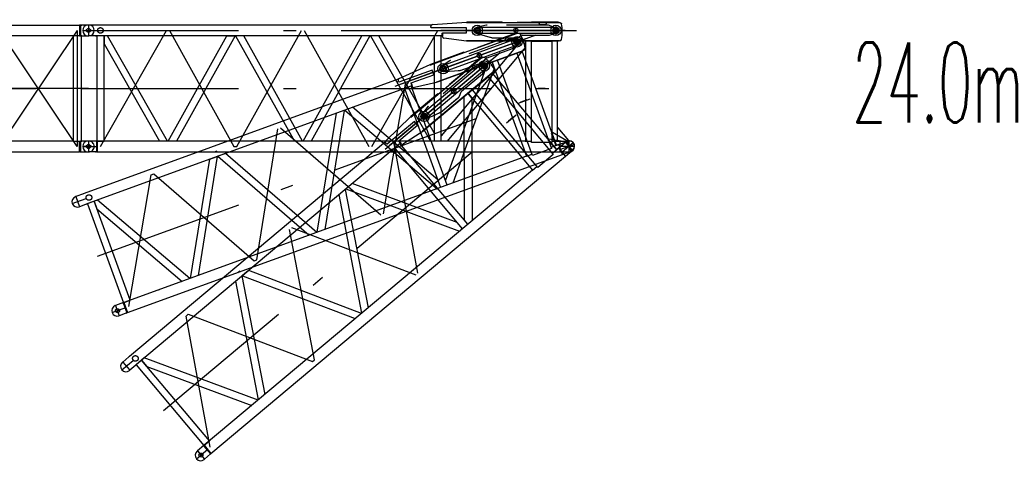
# Model space of a CAD drawing. Extents: x 2936 to 66286, y 16938 to 99139.
# Tile 21 of 25: x 53141 to 65439, y 44436 to 49955. Entities that reach past the tile are written whole.
import ezdxf
from ezdxf.enums import TextEntityAlignment as Align

# ---------------------------------------------------------------- set-up
doc = ezdxf.new("R2010")
doc.units = 0
doc.header["$LTSCALE"] = 62.5
doc.linetypes.add('CENTER', pattern=[50.5, 30, -9, 2.5, -9])
doc.linetypes.add('HIDDEN', pattern=[12.6, 8.4, -4.2])
doc.layers.add('11', color=7, linetype='CONTINUOUS')
doc.layers.add('13', color=216, linetype='CONTINUOUS')
doc.styles.get("Standard").update_dxf_attribs({"font": 'txt', "bigfont": 'bigfont'})

# ---------------------------------------------------------------- blocks, each defined once
blk = doc.blocks.new('*G35')
at = {"layer": '11', "color": 7, "linetype": 'CENTER'}
for p, q in [((53927, 49821), (54111, 49821)), ((54000, 49889), (54000, 49754)), ((54000, 49821), (60000, 49821)), ((54095, 49889), (54089, 49889)), ((54149, 48371), (54975, 49821)), ((54975, 49821), (55010, 49821)), ((55010, 49821), (55817, 48371)), ((55817, 49821), (55852, 49821)), ((55852, 48371), (56660, 49821)), ((56695, 49821), (57502, 48371)), ((57537, 48371), (58362, 49821)), ((58221, 49821), (60140, 49821)), ((58833, 49821), (58400, 49821)), ((59952, 49821), (58833, 49821)), ((58856, 49778), (58856, 49864)), ((58856, 49813), (58856, 49838)), ((58856, 49809), (58856, 49836)), ((59338, 49782), (59338, 49859)), ((59840, 49769), (59840, 49875)), ((59840, 49821), (59840, 49864)), ((59840, 49811), (59840, 49831)), ((59840, 49819), (59840, 49824)), ((59840, 49819), (59840, 49824)), ((59840, 49821), (59840, 49784)), ((59877, 49821), (59952, 49821)), ((54089, 49754), (54100, 49754)), ((54000, 49096), (60000, 49096)), ((53927, 48371), (54111, 48371)), ((54000, 48439), (54000, 48304)), ((54095, 48439), (54089, 48439)), ((55817, 48371), (55852, 48371)), ((60072, 48371), (59888, 48371)), ((60000, 48439), (60000, 48304)), ((60000, 48433), (60000, 48316)), ((54089, 48304), (54100, 48304))]:
    blk.add_line(p, q, dxfattribs=at)
at = {"layer": '11', "color": 7, "linetype": 'CONTINUOUS'}
for p, q in [((54000, 49889), (53995, 49889)), ((54100, 49889), (54000, 49889)), ((54109, 49888), (54100, 49889)), ((58284, 49888), (54109, 49888)), ((58276, 49856), (58276, 49869)), ((58281, 49856), (58276, 49856)), ((58722, 49852), (58281, 49852)), ((58299, 49894), (58722, 49926)), ((58722, 49926), (58722, 49921)), ((58722, 49921), (59882, 49921)), ((58722, 49791), (58722, 49852)), ((59169, 49926), (58727, 49926)), ((58727, 49926), (58727, 49921)), ((58727, 49921), (59169, 49921)), ((58856, 49859), (58903, 49861)), ((58856, 49854), (58856, 49859)), ((58903, 49861), (59812, 49861)), ((59169, 49921), (59169, 49926)), ((59169, 49921), (59169, 49924)), ((59169, 49924), (59172, 49921)), ((59169, 49924), (59169, 49924)), ((59169, 49924), (59169, 49924)), ((59169, 49923), (59169, 49924)), ((59169, 49922), (59170, 49923)), ((59170, 49923), (59169, 49921)), ((59169, 49921), (59171, 49923)), ((59172, 49921), (59169, 49921)), ((59170, 49924), (59170, 49923)), ((59171, 49922), (59171, 49921)), ((59171, 49921), (59171, 49922)), ((59172, 49922), (59172, 49921)), ((59535, 49924), (59532, 49921)), ((59532, 49921), (59535, 49921)), ((59866, 49926), (59535, 49926)), ((59535, 49926), (59535, 49921)), ((59535, 49923), (59535, 49924)), ((59535, 49924), (59535, 49924)), ((59535, 49921), (59535, 49924)), ((59535, 49921), (59866, 49921)), ((59623, 49921), (59623, 49916)), ((59643, 49896), (59703, 49896)), ((59723, 49916), (59723, 49921)), ((59790, 49864), (59795, 49862)), ((59812, 49861), (59840, 49851)), ((59840, 49851), (59840, 49844)), ((59840, 49851), (59840, 49844)), ((59866, 49921), (59866, 49926)), ((59866, 49923), (59866, 49924)), ((59866, 49924), (59866, 49924)), ((59866, 49924), (59869, 49921)), ((59866, 49921), (59866, 49924)), ((59869, 49921), (59866, 49921)), ((54000, 49754), (53995, 49754)), ((54100, 49754), (54000, 49754)), ((54100, 49754), (54109, 49755)), ((54194, 49755), (54105, 49755)), ((54105, 49755), (54105, 48438)), ((58415, 49755), (54109, 49755)), ((54194, 48438), (54194, 49755)), ((54239, 49755), (54194, 49755)), ((54194, 49755), (54194, 49653)), ((54988, 48438), (54239, 49755)), ((54996, 48438), (55729, 49755)), ((55831, 49755), (55098, 48438)), ((55729, 49755), (55831, 49755)), ((55940, 49755), (55838, 49755)), ((55838, 49755), (56572, 48438)), ((56674, 48438), (55940, 49755)), ((56681, 48438), (57414, 49755)), ((57516, 49755), (56783, 48438)), ((57524, 49755), (58273, 48438)), ((58318, 48540), (57626, 49755)), ((57976, 49755), (57926, 49755)), ((58133, 49755), (58083, 49755)), ((58291, 49755), (58241, 49755)), ((58318, 49744), (58318, 48438)), ((58407, 48438), (58407, 49755)), ((59394, 49687), (58407, 48504)), ((58418, 49751), (58413, 49755)), ((58413, 49755), (58418, 49755)), ((58423, 49755), (58417, 49755)), ((58418, 49749), (58418, 49787)), ((58418, 49755), (58418, 49751)), ((58418, 49753), (58418, 49752)), ((58418, 49751), (58418, 49751)), ((58420, 49749), (58420, 49791)), ((58420, 49791), (58722, 49791)), ((58721, 49687), (58439, 49724)), ((58722, 49692), (58721, 49687)), ((59883, 49692), (58722, 49692)), ((58727, 49687), (58727, 49692)), ((58727, 49692), (59866, 49692)), ((59866, 49687), (58727, 49687)), ((58856, 49784), (58856, 49789)), ((58903, 49781), (58856, 49784)), ((59806, 49781), (58903, 49781)), ((59049, 49726), (59025, 49733)), ((59223, 49727), (59323, 49727)), ((59460, 49687), (59394, 49687)), ((59460, 49608), (59460, 49687)), ((59562, 49687), (59460, 49687)), ((59460, 49687), (59460, 48438)), ((59532, 48420), (59532, 49687)), ((59532, 49687), (59787, 49687)), ((59860, 49687), (59758, 49687)), ((59787, 49781), (59806, 49781)), ((59787, 49687), (59787, 48420)), ((59840, 49792), (59814, 49783)), ((59814, 49783), (59822, 49786)), ((59840, 49799), (59840, 49792)), ((59860, 48438), (59860, 49687)), ((59866, 49692), (59866, 49687)), ((59866, 49689), (59869, 49692)), ((59869, 49692), (59866, 49692)), ((59866, 49692), (59866, 49689)), ((59869, 49692), (59866, 49692)), ((59866, 49691), (59866, 49690)), ((59866, 49689), (59866, 49689)), ((54194, 49653), (54886, 48438)), ((58484, 48438), (59460, 49608)), ((59867, 48604), (59852, 48604)), ((59852, 48604), (59852, 48438)), ((60000, 48444), (59867, 48604)), ((54000, 48439), (53995, 48439)), ((54105, 48439), (54000, 48439)), ((54100, 48439), (54100, 48304)), ((54105, 48438), (54194, 48438)), ((59461, 48438), (54109, 48438)), ((54109, 48438), (54109, 48305)), ((54577, 48438), (54565, 48438)), ((55841, 48438), (55829, 48438)), ((57526, 48438), (57514, 48438)), ((58943, 48438), (58931, 48438)), ((59461, 48444), (59455, 48438)), ((59455, 48438), (59461, 48438)), ((59457, 48438), (59456, 48439)), ((59456, 48438), (59456, 48438)), ((59457, 48440), (59458, 48438)), ((59460, 48438), (59457, 48440)), ((59458, 48441), (59461, 48438)), ((59459, 48442), (59461, 48440)), ((59461, 48439), (59459, 48441)), ((59460, 48443), (59460, 48442)), ((59461, 48441), (59460, 48442)), ((59460, 48438), (59532, 48438)), ((59461, 48443), (59461, 48444)), ((59461, 48438), (59461, 48444)), ((59787, 48420), (59532, 48420)), ((59787, 48438), (59860, 48438)), ((59852, 48438), (59890, 48438)), ((59890, 48438), (59861, 48438)), ((59890, 48439), (60000, 48439)), ((59890, 48438), (59890, 48439)), ((59890, 48304), (59890, 48438)), ((60000, 48439), (60000, 48444)), ((60000, 48439), (60005, 48439)), ((54000, 48304), (53995, 48304)), ((54100, 48304), (54000, 48304)), ((54109, 48305), (54100, 48304)), ((54109, 48305), (59890, 48305)), ((59890, 48304), (60000, 48304))]:
    blk.add_line(p, q, dxfattribs=at)
at = {"layer": '11', "color": 7, "linetype": 'HIDDEN'}
for p, q in [((58287, 49821), (58438, 49821)), ((59881, 49921), (58720, 49921)), ((58722, 49921), (58727, 49921)), ((58971, 49885), (58856, 49860)), ((58856, 49860), (58856, 49854)), ((59746, 49886), (58978, 49886)), ((59840, 49851), (59746, 49886)), ((59840, 49844), (59840, 49851)), ((55936, 49755), (55842, 49755)), ((58404, 49755), (58321, 49755)), ((58420, 49777), (58420, 49749)), ((58727, 49692), (58722, 49692)), ((58856, 49789), (58856, 49783)), ((58856, 49783), (59042, 49728)), ((59049, 49727), (59345, 49727)), ((59355, 49730), (59408, 49759)), ((59418, 49762), (59757, 49762)), ((59757, 49762), (59840, 49792)), ((59840, 49792), (59840, 49799)), ((59706, 49096), (59616, 49096)), ((59696, 49096), (59626, 49096)), ((59626, 49096), (59696, 49096))]:
    blk.add_line(p, q, dxfattribs=at)
at = {"layer": '11', "color": 7, "linetype": 'CONTINUOUS'}
blk.add_lwpolyline([(59882, 49921), (59887, 49920), (59891, 49918), (59895, 49917), (59898, 49915), (59901, 49913), (59904, 49912), (59906, 49910), (59907, 49908), (59909, 49907), (59909, 49905)], dxfattribs=at)
at = {"layer": '11', "color": 7, "linetype": 'HIDDEN'}
blk.add_lwpolyline([(59345, 49727), (59346, 49727), (59347, 49728), (59348, 49728), (59349, 49728), (59350, 49728), (59351, 49729), (59352, 49729), (59353, 49729), (59354, 49730), (59355, 49730)], dxfattribs=at)
at = {"layer": '11', "color": 7, "linetype": 'CENTER'}
for centre, radius in [((54149, 49821), 35), ((58856, 49822), 32.5), ((59840, 49821), 22.5)]:
    blk.add_circle(centre, radius, dxfattribs=at)
at = {"layer": '11', "color": 7, "linetype": 'CONTINUOUS'}
for centre, radius in [((58856, 49821), 65), ((58856, 49821), 40), ((58856, 49821), 40), ((58856, 49821), 38), ((59338, 49821), 27.5), ((59838, 49821), 65), ((59840, 49821), 40), ((59840, 49821), 40), ((59840, 49821), 38), ((59840, 49821), 27.5), ((54000, 48371), 25.5), ((54000, 48371), 25)]:
    blk.add_circle(centre, radius, dxfattribs=at)
at = {"layer": '11', "color": 7, "linetype": 'HIDDEN'}
blk.add_circle((58856, 49821), 27.5, dxfattribs=at)
at = {"layer": '11', "color": 7, "linetype": 'CONTINUOUS'}
for centre, radius, start, end in [((53995, 49821), 67.5, 90, 180), ((53995, 49821), 67.5, 180, -90), ((58301, 49869), 25, 94.338, 179.9978), ((58856, 49821), 32.5, 90, -90), ((59643, 49916), 20, 180, -90.0262), ((59703, 49916), 20, -90, 0.0175), ((59840, 49821), 22.5, -90, 90), ((59132, 49807), 784, -7.1854, 7.1852), ((58443, 49749), 25, 180, -97.4911), ((59806, 49812), 30, -90, -73.3559), ((59806, 49812), 30.1, -90, -73.4224), ((59883, 49722), 30, -90, -26.492), ((53995, 48371), 67.5, 90, 180), ((53995, 48371), 67.5, 180, -90), ((60005, 48371), 67.5, 0, 90), ((60005, 48371), 67.5, -90, 0)]:
    blk.add_arc(centre, radius, start, end, dxfattribs=at)
at = {"layer": '11', "color": 7, "linetype": 'HIDDEN'}
for centre, radius, start, end in [((58856, 49822), 32.7, 90.3823, -90.0024), ((58978, 49866), 20.1, 90, 109.1365), ((59840, 49821), 22.5, -90, 90), ((59049, 49747), 20, -109.9948, -89.9982), ((59418, 49742), 20, 90, 118.4098)]:
    blk.add_arc(centre, radius, start, end, dxfattribs=at)
blk = doc.blocks.new('*G36')
at = {"layer": '11', "color": 7, "linetype": 'CENTER'}
for p, q in [((42000, 49955), (42000, 48199)), ((42000, 49821), (41928, 49821)), ((42000, 49889), (42000, 49754)), ((42000, 49888), (42000, 49755)), ((42111, 49821), (42000, 49821)), ((43117, 49821), (42140, 48371)), ((43117, 48371), (42140, 49821)), ((44093, 48371), (43117, 49821)), ((44093, 49821), (43117, 48371)), ((45070, 49821), (44093, 48371)), ((45070, 48371), (44093, 49821)), ((46047, 48371), (45070, 49821)), ((46047, 49821), (45070, 48371)), ((47023, 49821), (46047, 48371)), ((47023, 48371), (46047, 49821)), ((48000, 48371), (47023, 49821)), ((48000, 49821), (47023, 48371)), ((48977, 49821), (48000, 48371)), ((48977, 48371), (48000, 49821)), ((49953, 48371), (48977, 49821)), ((49953, 49821), (48977, 48371)), ((50930, 49821), (49953, 48371)), ((50930, 48371), (49953, 49821)), ((51907, 48371), (50930, 49821)), ((51907, 49821), (50930, 48371)), ((52883, 49821), (51907, 48371)), ((52883, 48371), (51907, 49821)), ((53860, 48371), (52883, 49821)), ((53860, 49821), (52883, 48371)), ((53860, 49821), (53860, 48371)), ((53912, 49889), (53917, 49889)), ((53941, 49821), (54059, 49821)), ((54000, 49889), (54000, 49754)), ((54000, 49888), (54000, 49755)), ((53917, 49754), (53906, 49754)), ((54000, 49096), (42000, 49096)), ((42000, 49096), (54000, 49096)), ((42072, 48371), (41888, 48371)), ((42000, 48439), (42000, 48304)), ((42000, 48439), (42000, 48304)), ((42088, 48439), (42082, 48439)), ((54041, 48371), (53944, 48371)), ((54000, 48439), (54000, 48304)), ((54000, 48438), (54000, 48305)), ((42082, 48304), (42093, 48304))]:
    blk.add_line(p, q, dxfattribs=at)
at = {"layer": '11', "color": 7, "linetype": 'CONTINUOUS'}
for p, q in [((41995, 49889), (42000, 49889)), ((42000, 49889), (42100, 49889)), ((42000, 49889), (42005, 49889)), ((42088, 49889), (42082, 49889)), ((42100, 49889), (42100, 49880)), ((42100, 49889), (42100, 49754)), ((42111, 49888), (42100, 49889)), ((43117, 49888), (42111, 49888)), ((43117, 49888), (44093, 49888)), ((45070, 49888), (44093, 49888)), ((45070, 49888), (46047, 49888)), ((47023, 49888), (46047, 49888)), ((47023, 49888), (48000, 49888)), ((48977, 49888), (48000, 49888)), ((48977, 49888), (49953, 49888)), ((50930, 49888), (49953, 49888)), ((50930, 49888), (51907, 49888)), ((52883, 49888), (51907, 49888)), ((52883, 49888), (53889, 49888)), ((53900, 49889), (53889, 49888)), ((53889, 49888), (53889, 49755)), ((54000, 49889), (53900, 49889)), ((53900, 49889), (53900, 49880)), ((53900, 49889), (53900, 49754)), ((53995, 49889), (54000, 49889)), ((54005, 49889), (54000, 49889)), ((42000, 49754), (41995, 49754)), ((42103, 49754), (42000, 49754)), ((42000, 49754), (42005, 49754)), ((42088, 49754), (42082, 49754)), ((42089, 48438), (42089, 49755)), ((42089, 49755), (42191, 49755)), ((42111, 49755), (42089, 49755)), ((42191, 49755), (42191, 48438)), ((42191, 49755), (43117, 49755)), ((44093, 49755), (43117, 49755)), ((44093, 49755), (45070, 49755)), ((46047, 49755), (45070, 49755)), ((46047, 49755), (47023, 49755)), ((48000, 49755), (47023, 49755)), ((48000, 49755), (48977, 49755)), ((49953, 49755), (48977, 49755)), ((49953, 49755), (50930, 49755)), ((51907, 49755), (50930, 49755)), ((51907, 49755), (52883, 49755)), ((53809, 49755), (52883, 49755)), ((53911, 49755), (53809, 49755)), ((53809, 49755), (53809, 48438)), ((53889, 49755), (53911, 49755)), ((53896, 49754), (54000, 49754)), ((53911, 48438), (53911, 49755)), ((41995, 48439), (42000, 48439)), ((42000, 48439), (42100, 48439)), ((42000, 48439), (42005, 48439)), ((42111, 48438), (42089, 48438)), ((42191, 48438), (42089, 48438)), ((42100, 48439), (42100, 48430)), ((42100, 48439), (42100, 48304)), ((42191, 48438), (43117, 48438)), ((43117, 48438), (44093, 48438)), ((45070, 48438), (44093, 48438)), ((45070, 48438), (46047, 48438)), ((47023, 48438), (46047, 48438)), ((47023, 48438), (48000, 48438)), ((48977, 48438), (48000, 48438)), ((48977, 48438), (49953, 48438)), ((50930, 48438), (49953, 48438)), ((50930, 48438), (51907, 48438)), ((52883, 48438), (51907, 48438)), ((53809, 48438), (52883, 48438)), ((53809, 48438), (53911, 48438)), ((53889, 48305), (53889, 48438)), ((53889, 48438), (53911, 48438)), ((54000, 48439), (53900, 48439)), ((53900, 48439), (53900, 48430)), ((53900, 48439), (53900, 48304)), ((53912, 48439), (53917, 48439)), ((42000, 48304), (41995, 48304)), ((42103, 48304), (42000, 48304)), ((42000, 48304), (42005, 48304)), ((42111, 48305), (42100, 48304)), ((43117, 48305), (42111, 48305)), ((44093, 48305), (43117, 48305)), ((44093, 48305), (45070, 48305)), ((46047, 48305), (45070, 48305)), ((46047, 48305), (47023, 48305)), ((48000, 48305), (47023, 48305)), ((48000, 48305), (48977, 48305)), ((49953, 48305), (48977, 48305)), ((49953, 48305), (50930, 48305)), ((51907, 48305), (50930, 48305)), ((51907, 48305), (52883, 48305)), ((52883, 48305), (53889, 48305)), ((53900, 48304), (53889, 48305)), ((53896, 48304), (54000, 48304)), ((53912, 48304), (53917, 48304))]:
    blk.add_line(p, q, dxfattribs=at)
for centre in [(42000, 49821), (54000, 49821), (42000, 48371), (54000, 48371), (54000, 48371)]:
    blk.add_circle(centre, 25, dxfattribs=at)
for centre, start, end in [((41995, 49821), 90, 180), ((41995, 49821), 180, -90), ((54005, 49821), 0, 90), ((54005, 49821), -90, 0), ((41995, 48371), 90, 180), ((41995, 48371), 180, -90), ((54005, 48371), 0, 94.2246), ((54005, 48371), -94.2253, 0)]:
    blk.add_arc(centre, 67.5, start, end, dxfattribs=at)
blk = doc.blocks.new('*G53')
at = {"layer": '11', "color": 7, "linetype": 'CENTER'}
for p, q in [((57832, 49125), (59635, 49782)), ((59459, 49718), (58408, 49335)), ((59372, 49630), (59335, 49730)), ((59354, 49679), (59339, 49719)), ((59357, 49669), (59351, 49688)), ((59389, 49692), (59459, 49718)), ((59354, 49677), (59353, 49681)), ((59354, 49677), (59353, 49681)), ((59354, 49679), (59366, 49644)), ((58896, 49471), (58869, 49543)), ((58408, 49335), (58000, 49187)), ((58444, 49301), (58414, 49383)), ((58432, 49335), (58423, 49358)), ((58433, 49331), (58424, 49357)), ((57686, 47529), (57965, 49174)), ((54114, 47001), (59752, 49053)), ((56102, 46953), (56365, 48592)), ((56398, 48604), (57653, 47517)), ((60068, 48396), (59895, 48333)), ((59977, 48435), (60023, 48308)), ((59979, 48429), (60019, 48319)), ((55573, 48303), (55606, 48315)), ((54502, 46370), (54782, 48015)), ((54782, 48015), (54815, 48027)), ((54815, 48027), (56069, 46941)), ((53798, 47657), (53971, 47720)), ((53843, 47745), (53889, 47618)), ((53932, 47778), (53926, 47776)), ((53973, 47649), (53983, 47653)), ((56069, 46941), (56102, 46953)), ((54339, 46383), (54385, 46256)), ((54428, 46415), (54422, 46413)), ((54294, 46295), (54467, 46357)), ((54469, 46286), (54479, 46290))]:
    blk.add_line(p, q, dxfattribs=at)
at = {"layer": '11', "color": 7, "linetype": 'HIDDEN'}
for p, q in [((59358, 49787), (58267, 49390)), ((59243, 49708), (58521, 49445)), ((59344, 49707), (59243, 49708)), ((59346, 49700), (59344, 49707)), ((58978, 49479), (59296, 49595)), ((59296, 49595), (59364, 49652)), ((59364, 49652), (59361, 49658)), ((58515, 49442), (58416, 49379)), ((58929, 49428), (58969, 49473)), ((58269, 49391), (58274, 49393)), ((58416, 49379), (58418, 49374)), ((58442, 49307), (58636, 49319)), ((58642, 49320), (58921, 49421)), ((57895, 49148), (58036, 49200)), ((58440, 49312), (58442, 49307)), ((58027, 49126), (57949, 49097)), ((58034, 49152), (58044, 49126)), ((58353, 49177), (58348, 49175)), ((59476, 48952), (59391, 48921)), ((59466, 48949), (59401, 48925)), ((59401, 48925), (59466, 48949)), ((55708, 48282), (55620, 48249))]:
    blk.add_line(p, q, dxfattribs=at)
at = {"layer": '11', "color": 7, "linetype": 'CONTINUOUS'}
for p, q in [((58269, 49391), (59359, 49788)), ((58459, 49396), (59314, 49707)), ((59342, 49787), (59031, 49674)), ((59033, 49669), (59344, 49782)), ((59116, 49699), (59117, 49694)), ((59143, 49682), (59199, 49703)), ((59211, 49728), (59210, 49733)), ((59292, 49702), (59297, 49702)), ((59314, 49707), (59344, 49707)), ((59344, 49782), (59342, 49787)), ((59343, 49785), (59343, 49785)), ((59343, 49785), (59347, 49783)), ((59344, 49782), (59343, 49785)), ((59343, 49784), (59343, 49784)), ((59347, 49783), (59344, 49782)), ((59344, 49707), (59346, 49700)), ((59344, 49707), (59346, 49700)), ((59438, 49572), (58348, 49175)), ((58353, 49177), (59422, 49567)), ((59335, 49630), (58487, 49321)), ((59032, 49672), (59030, 49668)), ((59030, 49668), (59033, 49669)), ((59031, 49674), (59033, 49669)), ((59032, 49672), (59032, 49672)), ((59033, 49669), (59032, 49672)), ((59032, 49670), (59032, 49671)), ((59318, 49624), (59335, 49630)), ((59364, 49652), (59343, 49634)), ((59343, 49634), (59349, 49640)), ((59361, 49658), (59364, 49652)), ((59425, 49568), (59422, 49567)), ((59425, 49568), (59422, 49567)), ((59422, 49567), (59424, 49562)), ((59422, 49567), (59423, 49564)), ((59423, 49564), (59425, 49568)), ((59423, 49565), (59423, 49564)), ((59423, 49564), (59423, 49564)), ((58687, 49548), (58272, 49397)), ((58274, 49393), (58689, 49544)), ((59424, 49562), (58354, 49173)), ((58689, 49544), (58687, 49548)), ((58689, 49544), (58688, 49546)), ((58688, 49546), (58692, 49545)), ((58688, 49546), (58688, 49546)), ((58688, 49546), (58688, 49546)), ((58688, 49545), (58688, 49546)), ((58689, 49546), (58689, 49545)), ((58689, 49544), (58689, 49546)), ((58690, 49546), (58689, 49544)), ((58692, 49545), (58689, 49544)), ((58689, 49544), (58690, 49545)), ((58691, 49544), (58690, 49545)), ((58691, 49545), (58691, 49544)), ((58691, 49545), (58691, 49545)), ((59138, 49458), (59043, 49423)), ((59110, 49448), (59350, 49535)), ((59544, 48257), (59110, 49448)), ((59418, 49560), (59323, 49525)), ((59350, 49535), (59784, 48344)), ((59846, 48386), (59418, 49560)), ((58293, 49326), (57878, 49175)), ((57880, 49221), (58267, 49395)), ((58267, 49395), (58269, 49391)), ((58272, 49397), (58274, 49393)), ((58314, 49268), (58293, 49326)), ((58416, 49378), (58459, 49396)), ((58418, 49373), (58416, 49378)), ((58487, 49321), (58442, 49308)), ((58980, 49400), (58458, 47951)), ((58553, 47915), (59070, 49349)), ((58643, 49319), (58618, 49318)), ((58807, 49380), (58901, 49414)), ((59043, 49423), (58980, 49400)), ((59070, 49349), (59043, 49423)), ((59043, 49423), (59470, 48249)), ((57869, 49210), (53946, 47782)), ((58030, 49165), (58314, 49268)), ((58442, 49308), (58440, 49312)), ((58038, 49130), (53992, 47657)), ((57872, 49176), (57867, 49189)), ((57877, 49178), (57872, 49176)), ((57921, 49087), (57874, 49070)), ((57950, 49085), (58397, 47859)), ((58042, 49125), (58029, 49161)), ((58044, 49126), (58030, 49165)), ((58480, 47889), (58030, 49127)), ((58036, 49129), (58040, 49130)), ((58041, 49126), (58036, 49129)), ((58044, 49132), (58039, 49130)), ((58040, 49130), (58041, 49126)), ((58041, 49128), (58041, 49127)), ((58041, 49126), (58041, 49126)), ((58348, 49170), (58071, 49109)), ((58347, 49175), (58348, 49170)), ((58354, 49173), (58353, 49177)), ((57625, 48979), (57578, 48962)), ((57773, 49033), (57726, 49016)), ((58362, 47954), (57296, 48860)), ((56858, 47299), (57097, 48787)), ((57193, 48822), (56954, 47334)), ((57200, 48825), (58355, 47843)), ((59795, 48544), (59781, 48539)), ((59781, 48539), (59838, 48383)), ((59975, 48440), (59795, 48544)), ((59784, 48344), (59544, 48257)), ((59777, 48361), (59846, 48386)), ((59838, 48383), (59874, 48396)), ((59874, 48396), (59847, 48386)), ((59874, 48397), (59977, 48435)), ((59874, 48396), (59874, 48397)), ((59920, 48271), (59874, 48396)), ((59977, 48435), (59975, 48440)), ((59977, 48435), (59982, 48437)), ((59471, 48250), (54442, 46419)), ((54487, 46294), (59920, 48271)), ((55275, 46722), (55514, 48211)), ((55609, 48246), (55370, 46757)), ((55514, 48211), (55609, 48246)), ((55712, 48283), (55616, 48248)), ((55616, 48248), (56756, 47261)), ((56852, 47296), (55712, 48283)), ((59469, 48255), (59465, 48248)), ((59465, 48248), (59471, 48250)), ((59466, 48250), (59468, 48249)), ((59467, 48248), (59466, 48249)), ((59466, 48248), (59466, 48248)), ((59470, 48250), (59467, 48252)), ((59467, 48251), (59471, 48250)), ((59469, 48249), (59467, 48250)), ((59468, 48254), (59469, 48253)), ((59468, 48253), (59470, 48252)), ((59470, 48253), (59468, 48253)), ((59469, 48255), (59469, 48255)), ((59471, 48250), (59469, 48255)), ((59470, 48249), (59538, 48274)), ((59920, 48271), (60023, 48308)), ((58984, 48072), (58972, 48068)), ((53843, 47745), (53838, 47744)), ((53937, 47780), (53843, 47745)), ((53946, 47782), (53937, 47780)), ((53889, 47618), (53884, 47617)), ((53983, 47653), (53889, 47618)), ((53983, 47653), (53992, 47657)), ((54071, 47686), (53987, 47655)), ((53987, 47655), (54438, 46418)), ((54113, 47701), (54071, 47686)), ((54521, 46448), (54071, 47686)), ((54071, 47686), (54106, 47590)), ((55267, 46720), (54113, 47701)), ((54106, 47590), (55171, 46685)), ((57652, 47588), (57641, 47584)), ((56069, 47011), (56057, 47007)), ((54881, 46579), (54870, 46575)), ((54339, 46383), (54334, 46381)), ((54437, 46419), (54339, 46383)), ((54433, 46417), (54479, 46290)), ((54438, 46418), (54521, 46448)), ((54442, 46419), (54487, 46294)), ((54385, 46256), (54380, 46254)), ((54479, 46290), (54385, 46256)), ((54487, 46294), (54479, 46290))]:
    blk.add_line(p, q, dxfattribs=at)
blk.add_lwpolyline([(59359, 49788), (59364, 49788), (59369, 49788), (59373, 49787), (59377, 49787), (59380, 49787), (59383, 49786), (59385, 49785), (59387, 49784), (59389, 49783), (59390, 49781)], dxfattribs=at)
at = {"layer": '11', "color": 7, "linetype": 'HIDDEN'}
blk.add_lwpolyline([(58921, 49421), (58922, 49422), (58923, 49422), (58924, 49423), (58925, 49424), (58925, 49424), (58926, 49425), (58927, 49425), (58928, 49426), (58928, 49427), (58929, 49428)], dxfattribs=at)
at = {"layer": '11', "color": 7, "linetype": 'CONTINUOUS'}
for centre, radius in [((59352, 49679), 65), ((59354, 49679), 40), ((59354, 49679), 40), ((59354, 49679), 38), ((59354, 49679), 27.5), ((58882, 49507), 27.5), ((58429, 49343), 65), ((58429, 49343), 40), ((58429, 49343), 40), ((58429, 49343), 38), ((54362, 46319), 25), ((54362, 46319), 25.5)]:
    blk.add_circle(centre, radius, dxfattribs=at)
at = {"layer": '11', "color": 7, "linetype": 'CENTER'}
for centre, radius in [((59354, 49679), 22.5), ((58429, 49343), 32.5), ((54006, 47733), 35)]:
    blk.add_circle(centre, radius, dxfattribs=at)
at = {"layer": '11', "color": 7, "linetype": 'HIDDEN'}
blk.add_circle((58429, 49343), 27.5, dxfattribs=at)
at = {"layer": '11', "color": 7, "linetype": 'CONTINUOUS'}
for centre, radius, start, end in [((59136, 49701), 20, -160, -70.0262), ((59193, 49722), 20, -70, 20.0175), ((59354, 49679), 22.5, -70, 110), ((58693, 49423), 784, 12.8146, 27.1852), ((59325, 49658), 30, -70, -53.3559), ((59325, 49658), 30.1, -70, -53.4224), ((59428, 49600), 30, -70, -6.492), ((58429, 49343), 32.5, 110, -70), ((57891, 49198), 25, 114.338, -160.0022), ((58065, 49133), 25, -160, -77.4911), ((60005, 48373), 67.5, 20, 110), ((60005, 48373), 67.5, -70, 20), ((53861, 47680), 67.5, 110, -160), ((53861, 47680), 67.5, -160, -70), ((54357, 46318), 67.5, 110, -160), ((54357, 46318), 67.5, -160, -70)]:
    blk.add_arc(centre, radius, start, end, dxfattribs=at)
at = {"layer": '11', "color": 7, "linetype": 'HIDDEN'}
for centre, radius, start, end in [((59354, 49679), 22.5, -70, 110), ((58528, 49427), 20.1, 110, 129.1365), ((58984, 49460), 20, 110, 138.4098), ((58429, 49343), 32.7, 110.3823, -70.0024), ((58636, 49339), 20, -89.9948, -69.9982)]:
    blk.add_arc(centre, radius, start, end, dxfattribs=at)
blk = doc.blocks.new('*G54')
at = {"layer": '11', "color": 7, "linetype": 'CENTER'}
for p, q in [((57705, 48339), (59175, 49572)), ((59031, 49451), (58174, 48732)), ((58974, 49403), (59031, 49451)), ((58979, 49339), (58911, 49420)), ((58945, 49379), (58918, 49412)), ((58952, 49371), (58939, 49386)), ((58947, 49378), (58944, 49381)), ((58947, 49378), (58944, 49381)), ((58945, 49379), (58969, 49351)), ((58586, 49027), (58537, 49086)), ((54938, 45070), (59534, 48927)), ((58174, 48732), (57842, 48454)), ((58220, 48713), (58164, 48780)), ((58197, 48740), (58181, 48759)), ((58200, 48737), (58182, 48758)), ((58114, 46789), (57814, 48430)), ((60055, 48418), (59915, 48300)), ((59957, 48423), (60043, 48320)), ((59960, 48419), (60036, 48329)), ((56536, 47358), (58087, 46766)), ((56823, 45705), (56509, 47335)), ((55864, 46794), (55891, 46816)), ((55218, 46252), (55245, 46274)), ((55518, 44611), (55218, 46252)), ((55245, 46274), (56796, 45683)), ((54416, 45579), (54557, 45697)), ((54428, 45677), (54515, 45574)), ((54501, 45738), (54496, 45734)), ((54583, 45631), (54592, 45638)), ((56796, 45683), (56823, 45705)), ((55348, 44468), (55489, 44586)), ((55360, 44566), (55447, 44463)), ((55433, 44627), (55428, 44624)), ((55515, 44520), (55524, 44527))]:
    blk.add_line(p, q, dxfattribs=at)
at = {"layer": '11', "color": 7, "linetype": 'HIDDEN'}
for p, q in [((58912, 49482), (58023, 48736)), ((58831, 49368), (58243, 48875)), ((58926, 49402), (58831, 49368)), ((58920, 49280), (58964, 49357)), ((58931, 49397), (58926, 49402)), ((58964, 49357), (58960, 49362)), ((58661, 49062), (58920, 49280)), ((58400, 48799), (58627, 48989)), ((58632, 48998), (58655, 49054)), ((58239, 48870), (58167, 48776)), ((58025, 48738), (58029, 48741)), ((58167, 48776), (58170, 48772)), ((58213, 48722), (58217, 48717)), ((58217, 48717), (58394, 48795)), ((59309, 48738), (59240, 48680)), ((59301, 48731), (59247, 48686)), ((59247, 48686), (59301, 48731)), ((57756, 48381), (57871, 48478)), ((58176, 48565), (58172, 48562)), ((57888, 48405), (57825, 48352)), ((57886, 48433), (57904, 48411)), ((55998, 46819), (55925, 46759))]:
    blk.add_line(p, q, dxfattribs=at)
at = {"layer": '11', "color": 7, "linetype": 'CONTINUOUS'}
for p, q in [((58025, 48738), (58914, 49483)), ((58898, 49477), (58644, 49264)), ((58647, 49260), (58901, 49473)), ((58901, 49473), (58898, 49477)), ((58899, 49475), (58899, 49475)), ((58899, 49475), (58903, 49475)), ((58901, 49473), (58899, 49475)), ((58900, 49474), (58899, 49474)), ((58903, 49475), (58901, 49473)), ((58202, 48807), (58898, 49392)), ((58945, 49327), (58253, 48747)), ((58746, 49310), (58792, 49349)), ((58795, 49377), (58792, 49381)), ((58880, 49379), (58884, 49382)), ((58898, 49392), (58926, 49402)), ((58926, 49402), (58931, 49397)), ((58926, 49402), (58931, 49397)), ((58930, 49315), (58945, 49327)), ((58964, 49357), (58951, 49333)), ((58951, 49333), (58955, 49340)), ((58960, 49362), (58964, 49357)), ((59061, 49308), (58172, 48562)), ((58176, 48565), (59048, 49297)), ((59052, 49293), (58179, 48561)), ((58644, 49264), (58647, 49260)), ((58645, 49262), (58645, 49262)), ((58645, 49262), (58645, 49258)), ((58647, 49260), (58645, 49262)), ((58645, 49258), (58647, 49260)), ((58646, 49261), (58646, 49262)), ((58715, 49317), (58718, 49313)), ((58796, 49079), (58991, 49243)), ((59047, 49289), (58969, 49224)), ((58991, 49243), (59806, 48272)), ((59850, 48332), (59047, 49289)), ((59051, 49299), (59048, 49297)), ((59051, 49299), (59048, 49297)), ((59048, 49297), (59052, 49293)), ((59048, 49297), (59050, 49295)), ((59049, 49296), (59050, 49295)), ((59050, 49295), (59051, 49299)), ((59050, 49295), (59050, 49295)), ((58818, 49098), (58741, 49032)), ((59611, 48108), (58796, 49079)), ((58364, 49028), (58026, 48745)), ((58029, 48741), (58367, 49024)), ((58367, 49024), (58364, 49028)), ((58367, 49025), (58365, 49027)), ((58365, 49027), (58369, 49026)), ((58365, 49027), (58365, 49027)), ((58366, 49026), (58365, 49026)), ((58366, 49027), (58366, 49027)), ((58366, 49027), (58367, 49026)), ((58367, 49025), (58367, 49027)), ((58367, 49027), (58367, 49025)), ((58367, 49025), (58368, 49027)), ((58369, 49026), (58367, 49025)), ((58368, 49027), (58369, 49026)), ((58368, 49026), (58368, 49026)), ((58369, 49026), (58369, 49026)), ((58534, 48911), (58610, 48975)), ((58741, 49032), (58690, 48990)), ((58690, 48990), (58694, 47449)), ((58792, 48971), (58741, 49032)), ((58741, 49032), (59544, 48075)), ((58796, 47448), (58792, 48971)), ((57718, 48444), (58021, 48741)), ((58021, 48741), (58025, 48737)), ((58026, 48745), (58029, 48741)), ((58168, 48775), (58202, 48807)), ((58171, 48772), (58168, 48775)), ((58215, 48718), (58212, 48722)), ((58253, 48747), (58215, 48718)), ((58400, 48798), (58377, 48788)), ((58070, 48684), (57731, 48401)), ((57877, 48443), (58109, 48638)), ((58109, 48638), (58070, 48684)), ((58174, 48557), (57935, 48405)), ((58172, 48561), (58174, 48557)), ((58179, 48561), (58176, 48565)), ((59749, 48464), (59737, 48454)), ((59953, 48427), (59749, 48464)), ((57711, 48430), (54513, 45747)), ((57897, 48413), (54598, 45645)), ((57725, 48400), (57716, 48410)), ((57729, 48403), (57725, 48400)), ((57830, 48341), (58669, 47341)), ((57904, 48411), (57877, 48443)), ((57902, 48410), (57878, 48439)), ((58737, 47398), (57890, 48407)), ((57895, 48411), (57898, 48414)), ((57901, 48411), (57895, 48411)), ((57902, 48417), (57898, 48413)), ((57898, 48414), (57901, 48411)), ((57900, 48412), (57901, 48412)), ((57901, 48411), (57901, 48411)), ((59737, 48454), (59844, 48327)), ((59844, 48327), (59873, 48352)), ((59873, 48352), (59851, 48333)), ((59873, 48353), (59957, 48423)), ((59873, 48352), (59873, 48353)), ((59959, 48249), (59873, 48352)), ((59957, 48423), (59953, 48427)), ((59957, 48423), (59960, 48426)), ((55530, 44534), (59959, 48250)), ((57681, 48231), (57642, 48199)), ((57801, 48333), (57763, 48301)), ((59806, 48272), (59611, 48108)), ((59794, 48286), (59850, 48332)), ((59959, 48249), (60043, 48320)), ((57560, 48130), (57522, 48098)), ((59544, 48075), (59599, 48122)), ((59544, 48076), (55445, 44636)), ((59541, 48080), (59540, 48072)), ((59540, 48078), (59543, 48077)), ((59544, 48077), (59540, 48077)), ((59540, 48076), (59544, 48076)), ((59540, 48072), (59544, 48076)), ((59540, 48075), (59542, 48074)), ((59543, 48075), (59540, 48075)), ((59542, 48074), (59540, 48074)), ((59540, 48073), (59540, 48073)), ((59541, 48080), (59541, 48080)), ((59544, 48076), (59541, 48080)), ((59542, 48078), (59541, 48079)), ((59541, 48079), (59541, 48079)), ((58603, 47419), (57292, 47906)), ((57415, 46289), (57130, 47769)), ((57208, 47835), (57493, 46354)), ((57214, 47840), (58635, 47313)), ((59147, 47743), (59138, 47735)), ((55839, 46686), (55917, 46752)), ((55917, 46752), (56202, 45271)), ((56001, 46822), (55923, 46756)), ((55923, 46756), (57331, 46219)), ((57409, 46284), (56001, 46822)), ((58062, 46832), (58053, 46824)), ((56124, 45206), (55839, 46686)), ((54428, 45677), (54424, 45674)), ((54505, 45742), (54428, 45677)), ((54513, 45747), (54505, 45742)), ((54592, 45638), (54515, 45574)), ((54592, 45638), (54598, 45645)), ((54663, 45699), (54595, 45642)), ((54595, 45642), (55441, 44633)), ((54697, 45728), (54663, 45699)), ((55510, 44690), (54663, 45699)), ((54663, 45699), (54728, 45621)), ((56118, 45201), (54697, 45728)), ((56771, 45749), (56762, 45741)), ((54515, 45574), (54511, 45571)), ((54728, 45621), (56039, 45135)), ((55803, 44936), (55794, 44929)), ((55441, 44633), (55510, 44690)), ((55360, 44566), (55356, 44563)), ((55441, 44634), (55360, 44566)), ((55437, 44631), (55524, 44528)), ((55445, 44636), (55530, 44534)), ((55524, 44528), (55447, 44463)), ((55530, 44534), (55524, 44528)), ((55447, 44463), (55443, 44460))]:
    blk.add_line(p, q, dxfattribs=at)
blk.add_lwpolyline([(58914, 49483), (58918, 49485), (58923, 49486), (58926, 49488), (58930, 49488), (58933, 49489), (58936, 49489), (58939, 49489), (58941, 49489), (58943, 49489), (58945, 49488)], dxfattribs=at)
at = {"layer": '11', "color": 7, "linetype": 'HIDDEN'}
blk.add_lwpolyline([(58627, 48989), (58628, 48990), (58628, 48991), (58629, 48991), (58630, 48992), (58630, 48993), (58631, 48994), (58631, 48995), (58632, 48996), (58632, 48997), (58632, 48998)], dxfattribs=at)
at = {"layer": '11', "color": 7, "linetype": 'CONTINUOUS'}
for centre, radius in [((58944, 49378), 65), ((58945, 49379), 40), ((58945, 49379), 40), ((58945, 49379), 38), ((58946, 49379), 27.5), ((58561, 49057), 27.5), ((58192, 48747), 65), ((58192, 48747), 40), ((58192, 48747), 40), ((58192, 48747), 38), ((55404, 44514), 25.5), ((55404, 44514), 25)]:
    blk.add_circle(centre, radius, dxfattribs=at)
at = {"layer": '11', "color": 7, "linetype": 'CENTER'}
for centre, radius in [((58945, 49379), 22.5), ((58192, 48747), 32.5), ((54586, 45722), 35)]:
    blk.add_circle(centre, radius, dxfattribs=at)
at = {"layer": '11', "color": 7, "linetype": 'HIDDEN'}
blk.add_circle((58192, 48747), 27.5, dxfattribs=at)
at = {"layer": '11', "color": 7, "linetype": 'CONTINUOUS'}
for centre, radius, start, end in [((58412, 48913), 784, 32.8146, 47.1852), ((58780, 49364), 20, -50, 40.0175), ((58945, 49379), 22.5, -50, 130), ((58925, 49350), 30, -50, -33.3559), ((58925, 49350), 30.1, -50, -33.4224), ((59042, 49331), 30, -50, 13.508), ((58734, 49325), 20, -140, -50.0262), ((58192, 48747), 32.5, 130, -50), ((57735, 48426), 25, 134.338, -140.0022), ((57921, 48426), 25, -140, -57.4911), ((60004, 48375), 67.5, 40, 130), ((60004, 48375), 67.5, -50, 40), ((54468, 45622), 67.5, 130, -140), ((54468, 45622), 67.5, -140, -50), ((55400, 44511), 67.5, 130, -140), ((55400, 44511), 67.5, -140, -50)]:
    blk.add_arc(centre, radius, start, end, dxfattribs=at)
at = {"layer": '11', "color": 7, "linetype": 'HIDDEN'}
for centre, radius, start, end in [((58945, 49379), 22.5, -50, 130), ((58673, 49047), 20, 130, 158.4098), ((58256, 48859), 20.1, 130, 149.1365), ((58192, 48747), 32.7, 130.3823, -50.0024), ((58387, 48814), 20, -69.9948, -49.9982)]:
    blk.add_arc(centre, radius, start, end, dxfattribs=at)

msp = doc.modelspace()

# ---------------------------------------------------------------- block references
at = {"layer": '11', "color": 7, "linetype": 'CONTINUOUS'}
for name in ['*G36', '*G35', '*G53', '*G54']:
    msp.add_blockref(name, (0, 0), dxfattribs=at)

# ---------------------------------------------------------------- texts
at = {"layer": '13', "color": 216, "linetype": 'CONTINUOUS', "width": 0.5}
msp.add_text('24.0m', height=1000, dxfattribs=at).set_placement((63540, 48371), align=Align.BOTTOM_LEFT)

doc.saveas('drawing.dxf')
